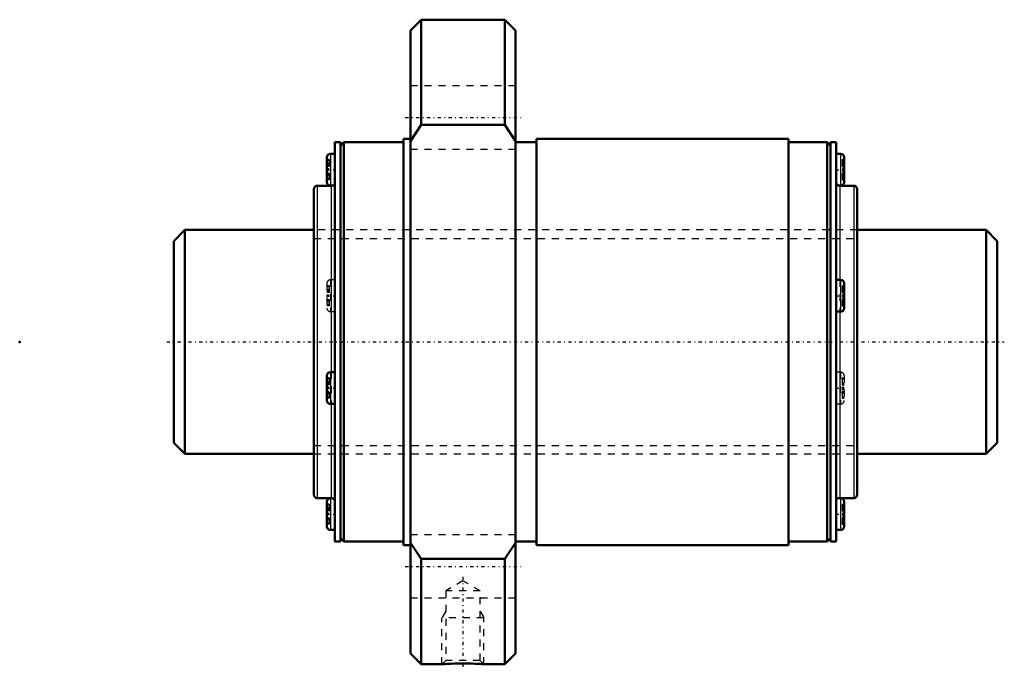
# Model space of a CAD drawing. Header units: millimetres. Extents: x -22 to 119, y -47 to 46.
import ezdxf

# ---------------------------------------------------------------- set-up
doc = ezdxf.new("R2010")
doc.units = ezdxf.units.MM
doc.linetypes.add('Center', pattern=[1.5, 0.45, -0.5, 0.05, -0.5])
doc.linetypes.add('Dashed', pattern=[2, 1, -1])
for name, color, linetype, lineweight in [('2d ConnectionPoints', 7, 'Continuous', 50), ('AM_0', 7, 'Continuous', 50), ('AM_4', 3, 'Continuous', 25), ('AM_5', 3, 'Continuous', 25), ('AM_7', 7, 'Center', 25), ('AM_9', 6, 'Dashed', 25)]:
    doc.layers.add(name, color=color, linetype=linetype, lineweight=lineweight)

# ---------------------------------------------------------------- blocks, each defined once
blk = doc.blocks.new('1_BLK3232_3_6ZZ_Nut_0_in_BLK3232_3_6ZZ_117_6LC7T_000_0')
at = {"layer": 'AM_0'}
for p, q in [((35.33, 46), (33.8, 44.47)), ((47.27, 46), (35.33, 46)), ((35.33, 46), (35.33, 30.98)), ((48.8, 44.47), (47.27, 46)), ((47.27, 46), (47.27, 30.98)), ((33.8, 44.47), (33.8, -44.47)), ((48.8, 44.47), (48.8, -44.47)), ((33.8, 28.66), (35.33, 30.98)), ((35.33, 30.98), (47.27, 30.98)), ((47.27, 30.98), (48.8, 28.66)), ((23.8, 28.5), (23, 28.5)), ((23, 28.5), (23, -28.5)), ((24.3, 28.5), (23.8, 28)), ((23.8, 28.5), (23.8, -28.5)), ((32.8, 28.5), (24.3, 28.5)), ((24.3, 28.5), (24.3, -28.5)), ((33.8, 29), (32.8, 29)), ((32.8, 29), (32.8, -29)), ((51.8, 28.5), (48.8, 28.5)), ((87.8, 29), (51.8, 29)), ((51.8, 29), (51.8, -29)), ((87.8, 29), (87.8, -29)), ((93.3, 28.5), (87.8, 28.5)), ((93.8, 28), (93.3, 28.5)), ((93.3, 28.5), (93.3, -28.5)), ((94.6, 28.5), (93.8, 28.5)), ((93.8, 28.5), (93.8, -28.5)), ((94.6, 28.5), (94.6, -28.5)), ((23, 26.85), (22.37, 26.85)), ((95.23, 26.85), (94.6, 26.85)), ((21.87, 26.35), (21.87, 22.81)), ((95.73, 26.35), (95.73, 22.81)), ((20, 21.8), (20, -21.8)), ((22.5, 22.3), (20.5, 22.3)), ((22.37, 22.31), (23, 22.31)), ((94.99, 22.31), (95.23, 22.31)), ((97.1, 22.3), (95.1, 22.3)), ((97.6, 21.8), (97.6, -21.8)), ((95.23, 8.86), (94.6, 8.86)), ((95.73, 8.36), (95.73, 4.82)), ((94.6, 4.32), (95.23, 4.32)), ((21.87, -4.82), (21.87, -8.36)), ((23, -4.32), (22.37, -4.32)), ((22.37, -8.86), (23, -8.86)), ((20.5, -22.3), (22.5, -22.3)), ((22.61, -22.31), (22.37, -22.31)), ((95.23, -22.31), (94.6, -22.31)), ((95.1, -22.3), (97.1, -22.3)), ((21.87, -22.81), (21.87, -26.35)), ((95.73, -22.81), (95.73, -26.35)), ((22.37, -26.85), (23, -26.85)), ((23.8, -28), (24.3, -28.5)), ((93.3, -28.5), (93.8, -28)), ((94.6, -26.85), (95.23, -26.85)), ((23, -28.5), (23.8, -28.5)), ((24.3, -28.5), (32.8, -28.5)), ((32.8, -29), (33.8, -29)), ((35.33, -30.98), (33.8, -28.66)), ((48.8, -28.66), (47.27, -30.98)), ((48.8, -28.5), (51.8, -28.5)), ((51.8, -29), (87.8, -29)), ((87.8, -28.5), (93.3, -28.5)), ((93.8, -28.5), (94.6, -28.5)), ((47.27, -30.98), (35.33, -30.98)), ((35.33, -30.98), (35.33, -46)), ((47.27, -30.98), (47.27, -46)), ((33.8, -44.47), (35.33, -46)), ((47.27, -46), (48.8, -44.47)), ((35.33, -46), (38.3, -46)), ((44.29, -46), (47.27, -46))]:
    blk.add_line(p, q, dxfattribs=at)
blk.add_lwpolyline([(38.3, -46), (38.34, -46), (38.46, -45.99), (38.65, -45.98), (38.92, -45.97), (39.25, -45.95), (39.63, -45.94), (40.07, -45.92), (40.54, -45.91), (41.05, -45.91), (41.56, -45.91), (42.08, -45.91), (42.56, -45.92), (43.02, -45.94), (43.41, -45.95), (43.75, -45.97), (44.01, -45.98), (44.19, -45.99), (44.28, -46), (44.3, -46)], dxfattribs=at)
for centre, start, end in [((22.37, 26.35), 90, 180), ((95.23, 26.35), 360, 90), ((22.37, 22.81), 180, 270), ((95.1, 22.8), 180, 270), ((95.23, 22.81), 270, 0), ((20.5, 21.8), 90, 180), ((22.5, 22.8), 270, 282.9986), ((97.1, 21.8), 360, 90), ((95.23, 8.36), 360, 90), ((95.23, 4.82), 270, 0), ((22.37, -4.82), 90, 180), ((22.37, -8.36), 180, 270), ((20.5, -21.8), 180, 270), ((22.37, -22.81), 90, 180), ((22.5, -22.8), 0, 90), ((95.1, -22.8), 90, 102.9986), ((95.23, -22.81), 360, 90), ((97.1, -21.8), 270, 0), ((22.37, -26.35), 180, 270), ((95.23, -26.35), 270, 0)]:
    blk.add_arc(centre, 0.5, start, end, dxfattribs=at)
at = {"layer": 'AM_4'}
for p, q in [((22.37, 26.85), (22.37, 22.31)), ((95.23, 26.85), (95.23, 22.31)), ((20.5, 22.3), (20.5, -22.3)), ((22.5, 22.3), (22.5, -4.32)), ((95.1, 22.3), (95.1, 8.86)), ((97.1, 22.3), (97.1, -22.3)), ((95.23, 8.86), (95.23, 4.32)), ((95.1, 4.32), (95.1, -22.3)), ((22.37, -4.32), (22.37, -8.86)), ((22.5, -8.86), (22.5, -22.3)), ((22.37, -22.31), (22.37, -26.85)), ((95.23, -22.31), (95.23, -26.85))]:
    blk.add_line(p, q, dxfattribs=at)
at = {"layer": 'AM_5', "linetype": 'Dashed'}
for p, q in [((38.84, -38.46), (38.3, -39.4)), ((43.76, -38.46), (44.3, -39.4)), ((44.3, -39.4), (38.3, -39.4)), ((38.3, -46), (38.3, -39.4)), ((44.3, -46), (44.3, -39.4))]:
    blk.add_line(p, q, dxfattribs=at)
at = {"layer": 'AM_7'}
for p, q in [((33.05, 32.04), (49.55, 32.04)), ((21.81, 24.58), (23.06, 24.58)), ((94.54, 24.58), (95.79, 24.58)), ((21.81, 6.59), (23.06, 6.59)), ((94.54, 6.59), (95.79, 6.59)), ((21.81, -6.59), (23.06, -6.59)), ((94.54, -6.59), (95.79, -6.59)), ((21.81, -24.58), (23.06, -24.58)), ((94.54, -24.58), (95.79, -24.58)), ((33.05, -32.04), (49.55, -32.04)), ((41.3, -33.53), (41.3, -46.59))]:
    blk.add_line(p, q, dxfattribs=at)
at = {"layer": 'AM_9'}
for p, q in [((48.8, 36.54), (33.8, 36.54)), ((33.8, 27.54), (48.8, 27.54)), ((22.17, 26.02), (21.87, 26.02)), ((22.17, 25.85), (21.87, 25.85)), ((22.17, 25.47), (21.87, 25.47)), ((22.17, 26.02), (22.17, 23.15)), ((95.43, 26.02), (95.73, 26.02)), ((95.43, 26.02), (95.43, 23.15)), ((95.43, 25.85), (95.73, 25.85)), ((22.17, 25.3), (21.87, 25.3)), ((22.17, 25.26), (21.87, 25.26)), ((22.17, 25.12), (21.87, 25.12)), ((21.87, 25.1), (22.17, 25.1)), ((22.17, 24.69), (21.87, 24.69)), ((22.17, 24.63), (21.87, 24.63)), ((22.17, 24.54), (21.87, 24.54)), ((22.17, 24.48), (21.87, 24.48)), ((22.17, 24.07), (21.87, 24.07)), ((22.17, 24.05), (21.87, 24.05)), ((95.43, 25.31), (95.73, 25.31)), ((95.43, 25.26), (95.73, 25.26)), ((95.43, 25.13), (95.73, 25.13)), ((95.43, 25.07), (95.73, 25.07)), ((95.43, 25.06), (95.73, 25.06)), ((95.43, 24.73), (95.73, 24.73)), ((95.43, 24.63), (95.73, 24.63)), ((95.43, 24.54), (95.73, 24.54)), ((95.43, 24.43), (95.73, 24.43)), ((95.73, 24.1), (95.43, 24.1)), ((95.43, 24.09), (95.73, 24.09)), ((95.43, 24.03), (95.73, 24.03)), ((22.17, 23.9), (21.87, 23.9)), ((22.17, 23.87), (21.87, 23.87)), ((22.17, 23.7), (21.87, 23.7)), ((22.17, 23.32), (21.87, 23.32)), ((22.17, 23.15), (21.87, 23.15)), ((95.43, 23.9), (95.73, 23.9)), ((95.43, 23.86), (95.73, 23.86)), ((95.43, 23.32), (95.73, 23.32)), ((95.43, 23.15), (95.73, 23.15)), ((94.6, 22.31), (94.99, 22.31)), ((97.6, 16), (20, 16)), ((23, 8.86), (22.37, 8.86)), ((22.37, 8.86), (22.37, 4.32)), ((95.1, 8.86), (95.1, 4.32)), ((21.87, 8.36), (21.87, 4.82)), ((22.17, 8.02), (21.87, 8.02)), ((22.17, 7.85), (21.87, 7.85)), ((22.17, 7.47), (21.87, 7.47)), ((22.17, 7.3), (21.87, 7.3)), ((22.17, 7.27), (21.87, 7.27)), ((22.17, 7.12), (21.87, 7.12)), ((21.87, 7.1), (22.17, 7.1)), ((22.17, 8.02), (22.17, 5.15)), ((95.43, 8.02), (95.73, 8.02)), ((95.43, 8.02), (95.43, 5.15)), ((95.43, 7.85), (95.73, 7.85)), ((95.43, 7.31), (95.73, 7.31)), ((95.43, 7.27), (95.73, 7.27)), ((95.43, 7.14), (95.73, 7.14)), ((95.43, 7.08), (95.73, 7.08)), ((95.43, 7.07), (95.73, 7.07)), ((22.17, 6.69), (21.87, 6.69)), ((22.17, 6.63), (21.87, 6.63)), ((22.17, 6.54), (21.87, 6.54)), ((22.17, 6.48), (21.87, 6.48)), ((22.17, 6.07), (21.87, 6.07)), ((22.17, 6.05), (21.87, 6.05)), ((22.17, 5.91), (21.87, 5.91)), ((22.17, 5.87), (21.87, 5.87)), ((22.17, 5.7), (21.87, 5.7)), ((95.43, 6.73), (95.73, 6.73)), ((95.43, 6.63), (95.73, 6.63)), ((95.43, 6.54), (95.73, 6.54)), ((95.43, 6.44), (95.73, 6.44)), ((95.73, 6.11), (95.43, 6.11)), ((95.43, 6.1), (95.73, 6.1)), ((95.43, 6.03), (95.73, 6.03)), ((95.43, 5.91), (95.73, 5.91)), ((95.43, 5.86), (95.73, 5.86)), ((22.17, 5.32), (21.87, 5.32)), ((22.17, 5.15), (21.87, 5.15)), ((22.37, 4.32), (23, 4.32)), ((95.43, 5.32), (95.73, 5.32)), ((95.43, 5.15), (95.73, 5.15)), ((22.17, -5.15), (21.87, -5.15)), ((22.17, -5.32), (21.87, -5.32)), ((22.17, -5.15), (22.17, -8.02)), ((22.5, -4.32), (22.5, -8.86)), ((95.23, -4.32), (94.6, -4.32)), ((95.23, -4.32), (95.23, -8.86)), ((95.43, -5.15), (95.73, -5.15)), ((95.43, -5.15), (95.43, -8.02)), ((95.43, -5.32), (95.73, -5.32)), ((95.73, -4.82), (95.73, -8.36)), ((22.17, -5.7), (21.87, -5.7)), ((22.17, -5.87), (21.87, -5.87)), ((22.17, -5.91), (21.87, -5.91)), ((22.17, -6.05), (21.87, -6.05)), ((21.87, -6.07), (22.17, -6.07)), ((22.17, -6.48), (21.87, -6.48)), ((22.17, -6.54), (21.87, -6.54)), ((22.17, -6.63), (21.87, -6.63)), ((22.17, -6.69), (21.87, -6.69)), ((95.43, -5.86), (95.73, -5.86)), ((95.43, -5.91), (95.73, -5.91)), ((95.43, -6.03), (95.73, -6.03)), ((95.43, -6.1), (95.73, -6.1)), ((95.43, -6.11), (95.73, -6.11)), ((95.43, -6.44), (95.73, -6.44)), ((95.43, -6.54), (95.73, -6.54)), ((95.43, -6.63), (95.73, -6.63)), ((95.43, -6.73), (95.73, -6.73)), ((22.17, -7.1), (21.87, -7.1)), ((22.17, -7.12), (21.87, -7.12)), ((22.17, -7.27), (21.87, -7.27)), ((22.17, -7.3), (21.87, -7.3)), ((22.17, -7.47), (21.87, -7.47)), ((22.17, -7.85), (21.87, -7.85)), ((22.17, -8.02), (21.87, -8.02)), ((95.73, -7.07), (95.43, -7.07)), ((95.43, -7.08), (95.73, -7.08)), ((95.43, -7.14), (95.73, -7.14)), ((95.43, -7.27), (95.73, -7.27)), ((95.43, -7.31), (95.73, -7.31)), ((95.43, -7.85), (95.73, -7.85)), ((95.43, -8.02), (95.73, -8.02)), ((94.6, -8.86), (95.23, -8.86)), ((20, -16), (97.6, -16)), ((23, -22.31), (22.61, -22.31)), ((22.17, -23.15), (21.87, -23.15)), ((22.17, -23.32), (21.87, -23.32)), ((22.17, -23.7), (21.87, -23.7)), ((22.17, -23.87), (21.87, -23.87)), ((22.17, -23.9), (21.87, -23.9)), ((22.17, -23.15), (22.17, -26.02)), ((95.43, -23.15), (95.73, -23.15)), ((95.43, -23.15), (95.43, -26.02)), ((95.43, -23.32), (95.73, -23.32)), ((95.43, -23.86), (95.73, -23.86)), ((95.43, -23.9), (95.73, -23.9)), ((22.17, -24.05), (21.87, -24.05)), ((21.87, -24.07), (22.17, -24.07)), ((22.17, -24.48), (21.87, -24.48)), ((22.17, -24.54), (21.87, -24.54)), ((22.17, -24.63), (21.87, -24.63)), ((22.17, -24.69), (21.87, -24.69)), ((22.17, -25.1), (21.87, -25.1)), ((22.17, -25.12), (21.87, -25.12)), ((22.17, -25.26), (21.87, -25.26)), ((22.17, -25.3), (21.87, -25.3)), ((95.43, -24.03), (95.73, -24.03)), ((95.43, -24.09), (95.73, -24.09)), ((95.43, -24.1), (95.73, -24.1)), ((95.43, -24.43), (95.73, -24.43)), ((95.43, -24.54), (95.73, -24.54)), ((95.43, -24.63), (95.73, -24.63)), ((95.43, -24.73), (95.73, -24.73)), ((95.73, -25.06), (95.43, -25.06)), ((95.43, -25.07), (95.73, -25.07)), ((95.43, -25.13), (95.73, -25.13)), ((95.43, -25.26), (95.73, -25.26)), ((95.43, -25.31), (95.73, -25.31)), ((22.17, -25.47), (21.87, -25.47)), ((22.17, -25.85), (21.87, -25.85)), ((22.17, -26.02), (21.87, -26.02)), ((95.43, -25.85), (95.73, -25.85)), ((95.43, -26.02), (95.73, -26.02)), ((48.8, -27.54), (33.8, -27.54)), ((41.3, -34.12), (38.84, -35.54)), ((43.76, -35.54), (41.3, -34.12)), ((33.8, -36.54), (48.8, -36.54)), ((38.84, -35.54), (38.84, -45.46)), ((43.76, -35.54), (38.84, -35.54)), ((43.76, -45.46), (43.76, -35.54)), ((38.84, -45.46), (38.3, -46)), ((43.76, -45.46), (38.84, -45.46)), ((39.21, -45.95), (39.17, -45.95)), ((44.3, -46), (43.76, -45.46))]:
    blk.add_line(p, q, dxfattribs=at)
for centre, start, end in [((22.5, 22.8), 282.9986, 360), ((22.37, 8.36), 90, 180), ((22.37, 4.82), 180, 270), ((95.23, -4.82), 360, 90), ((95.23, -8.36), 270, 0), ((95.1, -22.8), 102.9986, 180)]:
    blk.add_arc(centre, 0.5, start, end, dxfattribs=at)
blk = doc.blocks.new('2_BLK3232_3_60ZZ0_Shaft_0_in_BLK3232_3_6ZZ_117_6LC7T_000_0')
at = {"layer": 'AM_0'}
for p, q in [((1.6, 16), (0, 14.4)), ((20, 16), (1.6, 16)), ((1.6, 16), (1.6, -16)), ((116, 16), (97.6, 16)), ((117.6, 14.4), (116, 16)), ((116, 16), (116, -16)), ((0, 14.4), (0, -14.4)), ((117.6, 14.4), (117.6, -14.4)), ((0, -14.4), (1.6, -16)), ((116, -16), (117.6, -14.4)), ((1.6, -16), (20, -16)), ((97.6, -16), (116, -16))]:
    blk.add_line(p, q, dxfattribs=at)
at = {"layer": 'AM_5', "linetype": 'Dashed'}
for p, q in [((20, 14.773), (97.6, 14.773)), ((20, -14.773), (97.6, -14.773))]:
    blk.add_line(p, q, dxfattribs=at)
at = {"layer": 'AM_7'}
blk.add_line((-1, 0), (118.6, 0), dxfattribs=at)
at = {"layer": 'AM_9'}
for p, q in [((97.6, 16), (20, 16)), ((20, -16), (97.6, -16))]:
    blk.add_line(p, q, dxfattribs=at)

msp = doc.modelspace()

# ---------------------------------------------------------------- linework, layer by layer
at = {"layer": '2d ConnectionPoints'}
for p in [(-22, 0), (0, 0), (117.6, 0)]:
    msp.add_point(p, dxfattribs=at)

# ---------------------------------------------------------------- block references
for name in ['1_BLK3232_3_6ZZ_Nut_0_in_BLK3232_3_6ZZ_117_6LC7T_000_0', '2_BLK3232_3_60ZZ0_Shaft_0_in_BLK3232_3_6ZZ_117_6LC7T_000_0']:
    msp.add_blockref(name, (0, 0))

doc.saveas('drawing.dxf')
